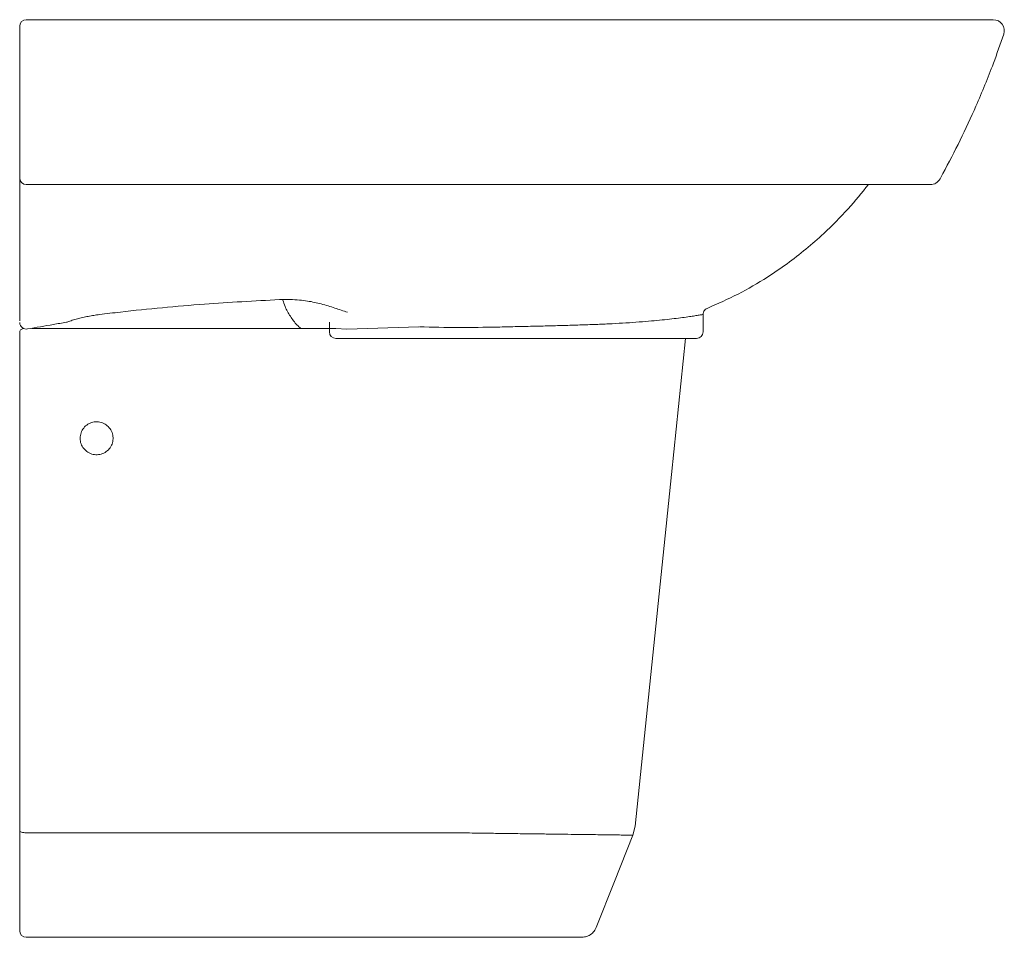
# Model space of a CAD drawing. Header units: millimetres. Extents: x 4112.778 to 4113.226, y 1846.625 to 1847.043.
import ezdxf

# ---------------------------------------------------------------- set-up
doc = ezdxf.new("R2010")
doc.units = ezdxf.units.MM
doc.layers.add('SANINDUSA', color=3, linetype='Continuous')

msp = doc.modelspace()

# ---------------------------------------------------------------- linework, layer by layer
at = {"layer": 'SANINDUSA', "linetype": 'Continuous', "lineweight": 15}
for p, q in [((4112.778020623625, 1846.971769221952), (4112.778020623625, 1846.973677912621)), ((4113.196859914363, 1846.970119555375), (4113.198186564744, 1846.972538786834)), ((4112.778020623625, 1846.968216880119), (4112.778020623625, 1846.970242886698)), ((4113.089032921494, 1846.900538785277), (4113.089032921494, 1846.908443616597)), ((4112.783559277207, 1846.902135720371), (4112.918730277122, 1846.902135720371)), ((4112.921951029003, 1846.90205512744), (4112.918951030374, 1846.90205512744)), ((4112.918951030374, 1846.900538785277), (4112.918951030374, 1846.90205512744)), ((4112.918951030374, 1846.901705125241), (4112.918951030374, 1846.900538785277)), ((4112.926856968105, 1846.901775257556), (4112.921951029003, 1846.90205512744)), ((4112.959746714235, 1846.902825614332), (4112.926856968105, 1846.901775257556)), ((4112.778020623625, 1846.677832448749), (4112.778020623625, 1846.900135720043)), ((4112.995532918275, 1846.897538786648), (4112.921951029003, 1846.897538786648)), ((4112.921951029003, 1846.897538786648), (4112.926594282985, 1846.897538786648)), ((4113.013195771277, 1846.897538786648), (4113.086032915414, 1846.897538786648)), ((4112.778020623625, 1846.630688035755), (4112.778020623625, 1846.673744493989)), ((4113.057098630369, 1846.671601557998), (4113.058086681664, 1846.675616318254)), ((4112.778020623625, 1846.628135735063), (4112.778020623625, 1846.630688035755)), ((4112.972801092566, 1846.625135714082), (4112.781020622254, 1846.625135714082))]:
    msp.add_line(p, q, dxfattribs=at)
at = {"layer": 'SANINDUSA', "linetype": 'Continuous', "lineweight": 15, "flags": 128}
for points in [[(4113.058086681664, 1846.675616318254), (4113.074640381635, 1846.835688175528), (4113.08103661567, 1846.897538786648)], [(4112.778020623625, 1846.673744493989), (4112.778078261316, 1846.673532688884), (4112.77824898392, 1846.673328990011), (4112.778526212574, 1846.673141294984), (4112.778899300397, 1846.672976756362), (4112.779353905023, 1846.67284172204), (4112.77987256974, 1846.672741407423), (4112.780435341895, 1846.672679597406), (4112.781020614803, 1846.67265873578)], [(4112.972800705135, 1846.672658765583), (4112.942800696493, 1846.672658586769), (4112.882800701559, 1846.672658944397), (4112.830410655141, 1846.672658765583), (4112.811928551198, 1846.67265873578), (4112.781020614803, 1846.67265873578)], [(4113.040320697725, 1846.629541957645), (4113.048693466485, 1846.650531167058), (4113.057098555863, 1846.671601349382)]]:
    msp.add_lwpolyline(points, dxfattribs=at)
at = {"layer": 'SANINDUSA', "linetype": 'Continuous', "lineweight": 15}
for centre, radius, start, end in [((4112.781020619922, 1847.039538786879), 0.003000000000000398, 90, 180), ((4113.221123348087, 1847.037538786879), 0.005000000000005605, 341.3800612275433, 90), ((4112.781020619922, 1846.970538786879), 0.003000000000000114, 180, 270), ((4113.192484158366, 1846.972538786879), 0.005000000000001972, 270, 331.0630827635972), ((4112.781009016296, 1846.904783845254), 0.00298850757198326, 180.5024282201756, 281.6660969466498), ((4112.780020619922, 1846.900135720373), 0.00200000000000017, 102.257455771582, 180), ((4112.92195102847, 1846.900538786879), 0.00299999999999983, 180, 270), ((4113.08603292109, 1846.900538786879), 0.003000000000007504, 270, 0), ((4112.781020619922, 1846.628135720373), 0.003000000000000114, 180, 270)]:
    msp.add_arc(centre, radius, start, end, dxfattribs=at)
for points, knots in [([(4112.778020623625, 1847.037111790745), (4112.778020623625, 1847.037320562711), (4112.778020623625, 1847.037738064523), (4112.778020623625, 1847.038356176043), (4112.778020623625, 1847.038892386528), (4112.778020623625, 1847.039302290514), (4112.778020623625, 1847.03951089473), (4112.778020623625, 1847.039531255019), (4112.778020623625, 1847.039538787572)], [0, 0, 0, 0, 0.16989344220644, 0.3397526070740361, 0.5113498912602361, 0.6921843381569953, 0.8861196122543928, 0.9999999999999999, 0.9999999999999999, 0.9999999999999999, 0.9999999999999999]), ([(4112.781020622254, 1847.042538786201), (4112.787899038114, 1847.042538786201), (4112.802523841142, 1847.042538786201), (4112.825230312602, 1847.042538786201), (4112.849112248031, 1847.042538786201), (4112.87141485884, 1847.042538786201), (4112.892039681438, 1847.042538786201), (4112.910913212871, 1847.042538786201), (4112.929916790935, 1847.042538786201), (4112.947909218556, 1847.042538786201), (4112.964855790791, 1847.042538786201), (4112.98072703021, 1847.042538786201), (4112.996588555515, 1847.042538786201), (4113.012366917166, 1847.042538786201), (4113.027988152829, 1847.042538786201), (4113.04319371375, 1847.042538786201), (4113.057940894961, 1847.042538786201), (4113.072196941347, 1847.042538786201), (4113.08608720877, 1847.042538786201), (4113.099512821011, 1847.042538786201), (4113.112229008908, 1847.042538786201), (4113.124194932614, 1847.042538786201), (4113.135416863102, 1847.042538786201), (4113.146401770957, 1847.042538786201), (4113.157014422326, 1847.042538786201), (4113.167146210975, 1847.042538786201), (4113.176418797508, 1847.042538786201), (4113.184802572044, 1847.042538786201), (4113.192610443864, 1847.042538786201), (4113.19969841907, 1847.042538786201), (4113.205961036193, 1847.042538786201), (4113.21113298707, 1847.042538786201), (4113.215226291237, 1847.042538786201), (4113.218259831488, 1847.042538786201), (4113.220048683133, 1847.042538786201), (4113.220971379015, 1847.042538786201), (4113.221072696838, 1847.042538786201), (4113.221123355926, 1847.042538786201)], [0, 0, 0, 0, 0.03655061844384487, 0.07771347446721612, 0.1188895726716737, 0.1600432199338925, 0.1915523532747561, 0.2230910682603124, 0.254619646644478, 0.286114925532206, 0.3121397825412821, 0.3382493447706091, 0.3643845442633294, 0.3904986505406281, 0.4165594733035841, 0.4425517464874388, 0.4675378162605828, 0.4926073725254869, 0.5176985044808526, 0.542755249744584, 0.5677304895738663, 0.5917565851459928, 0.61580915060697, 0.6398364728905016, 0.6665460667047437, 0.6933420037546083, 0.7201780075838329, 0.7469944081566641, 0.7737212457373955, 0.8039846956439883, 0.8343545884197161, 0.8647937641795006, 0.8952502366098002, 0.9256600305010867, 0.955950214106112, 0.9779750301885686, 1, 1, 1, 1]), ([(4112.778020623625, 1846.973677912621), (4112.778020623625, 1846.978846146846), (4112.778020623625, 1846.989191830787), (4112.778020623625, 1847.004992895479), (4112.778020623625, 1847.020952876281), (4112.778020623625, 1847.031722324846), (4112.778020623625, 1847.037111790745)], [0, 0, 0, 0, 0.2506641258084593, 0.5017752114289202, 0.7506682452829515, 1, 1, 1, 1]), ([(4113.225861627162, 1847.035942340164), (4113.224319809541, 1847.031517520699), (4113.220474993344, 1847.020483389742), (4113.213870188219, 1847.004396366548), (4113.206178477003, 1846.987671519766), (4113.200852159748, 1846.977586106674), (4113.198186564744, 1846.972538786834)], [0, 0, 0, 0, 0.2029381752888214, 0.5060650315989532, 0.7528065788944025, 1, 1, 1, 1]), ([(4112.778020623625, 1846.970538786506), (4112.778020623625, 1846.970561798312), (4112.778020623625, 1846.970607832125), (4112.778020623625, 1846.970968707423), (4112.778020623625, 1846.971392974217), (4112.778020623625, 1846.971685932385), (4112.778020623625, 1846.971769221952)], [0, 0, 0, 0, 0.2958500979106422, 0.5918313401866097, 0.8839554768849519, 1, 1, 1, 1]), ([(4112.778020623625, 1846.907219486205), (4112.778020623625, 1846.913152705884), (4112.778020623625, 1846.925019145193), (4112.778020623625, 1846.945348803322), (4112.778020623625, 1846.959792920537), (4112.778020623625, 1846.968216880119)], [0, 0, 0, 0, 0.294178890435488, 0.5883577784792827, 1, 1, 1, 1]), ([(4113.192484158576, 1846.967538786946), (4113.192409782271, 1846.967538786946), (4113.192260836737, 1846.967538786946), (4113.191005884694, 1846.967538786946), (4113.188901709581, 1846.967538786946), (4113.18580482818, 1846.967538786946), (4113.181685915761, 1846.967538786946), (4113.176456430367, 1846.967538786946), (4113.170066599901, 1846.967538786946), (4113.163320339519, 1846.967538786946), (4113.156567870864, 1846.967538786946), (4113.150126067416, 1846.967538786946), (4113.143087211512, 1846.967538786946), (4113.135438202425, 1846.967538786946), (4113.127183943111, 1846.967538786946), (4113.119224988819, 1846.967538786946), (4113.111733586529, 1846.967538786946), (4113.104830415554, 1846.967538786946), (4113.097672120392, 1846.967538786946), (4113.089562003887, 1846.967538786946), (4113.080450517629, 1846.967538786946), (4113.070289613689, 1846.967538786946), (4113.059743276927, 1846.967538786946), (4113.048834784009, 1846.967538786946), (4113.037597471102, 1846.967538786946), (4113.025414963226, 1846.967538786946), (4113.012280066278, 1846.967538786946), (4112.998223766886, 1846.967538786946), (4112.983941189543, 1846.967538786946), (4112.969486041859, 1846.967538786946), (4112.954896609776, 1846.967538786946), (4112.937697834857, 1846.967538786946), (4112.917937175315, 1846.967538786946), (4112.895640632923, 1846.967538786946), (4112.873444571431, 1846.967538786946), (4112.852793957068, 1846.967538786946), (4112.833704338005, 1846.967538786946), (4112.818070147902, 1846.967538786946), (4112.804456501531, 1846.967538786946), (4112.792802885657, 1846.967538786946), (4112.784947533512, 1846.967538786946), (4112.781020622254, 1846.967538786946)], [0, 0, 0, 0, 0.02810630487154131, 0.05628551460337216, 0.08569886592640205, 0.1151358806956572, 0.1445440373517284, 0.1750576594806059, 0.2056053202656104, 0.2361121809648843, 0.2574208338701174, 0.2787438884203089, 0.3000509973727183, 0.3219581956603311, 0.3438832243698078, 0.3657891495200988, 0.3816135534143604, 0.3974379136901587, 0.4133814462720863, 0.4293250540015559, 0.4498527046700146, 0.4703965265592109, 0.4909244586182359, 0.5120462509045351, 0.5331850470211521, 0.5543079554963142, 0.5796331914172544, 0.6049855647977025, 0.6303173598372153, 0.6563589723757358, 0.6824177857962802, 0.7084676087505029, 0.7486527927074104, 0.7888431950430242, 0.8293074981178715, 0.8697743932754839, 0.9023232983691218, 0.9348731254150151, 0.9565850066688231, 0.9782967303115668, 1, 1, 1, 1]), ([(4113.164295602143, 1846.967538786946), (4113.161273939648, 1846.963826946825), (4113.154928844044, 1846.956032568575), (4113.145262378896, 1846.946350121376), (4113.13587963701, 1846.938106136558), (4113.12731504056, 1846.931456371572), (4113.117102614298, 1846.924496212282), (4113.105064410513, 1846.917462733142), (4113.095630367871, 1846.913305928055), (4113.090894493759, 1846.91121921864)], [0, 0, 0, 0, 0.1534183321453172, 0.3221584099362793, 0.4379462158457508, 0.5538345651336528, 0.6696113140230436, 0.8341454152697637, 1, 1, 1, 1]), ([(4112.814304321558, 1846.908411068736), (4112.817482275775, 1846.908797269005), (4112.827016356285, 1846.909955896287), (4112.842945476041, 1846.91159539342), (4112.867084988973, 1846.913660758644), (4112.884890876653, 1846.914597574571), (4112.89629427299, 1846.915197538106)], [0, 0, 0, 0, 0.1167622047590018, 0.3502946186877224, 0.5839102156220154, 1, 1, 1, 1]), ([(4112.89629427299, 1846.915197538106), (4112.897898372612, 1846.915236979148), (4112.901110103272, 1846.915315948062), (4112.905326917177, 1846.915049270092), (4112.909043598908, 1846.914587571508), (4112.912304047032, 1846.913979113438), (4112.915441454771, 1846.913223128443), (4112.918468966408, 1846.912345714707), (4112.922442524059, 1846.911051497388), (4112.925274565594, 1846.91007438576), (4112.92725033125, 1846.90945234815), (4112.927255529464, 1846.909450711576)], [0, 0, 0, 0, 0.1074519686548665, 0.2151404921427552, 0.3158780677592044, 0.4170455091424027, 0.518099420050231, 0.6381370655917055, 0.7582239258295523, 0.9993638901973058, 1, 1, 1, 1]), ([(4112.905945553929, 1846.902135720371), (4112.905389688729, 1846.902620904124), (4112.903559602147, 1846.904218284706), (4112.901136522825, 1846.907582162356), (4112.898926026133, 1846.911422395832), (4112.898138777, 1846.914027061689), (4112.897841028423, 1846.915012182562)], [0, 0, 0, 0, 0.1432867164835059, 0.471745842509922, 0.8002069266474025, 0.9999999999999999, 0.9999999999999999, 0.9999999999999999, 0.9999999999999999]), ([(4113.090894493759, 1846.91121921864), (4113.090587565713, 1846.911066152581), (4113.089991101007, 1846.910768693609), (4113.089634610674, 1846.910174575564), (4113.089208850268, 1846.909655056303), (4113.08907560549, 1846.909112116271), (4113.089043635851, 1846.90861142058), (4113.089032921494, 1846.908443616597)], [0, 0, 0, 0, 0.2853824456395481, 0.5545943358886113, 0.5707647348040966, 0.8561453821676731, 0.9999999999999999, 0.9999999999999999, 0.9999999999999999, 0.9999999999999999]), ([(4112.778020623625, 1846.905624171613), (4112.778020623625, 1846.905684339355), (4112.778020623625, 1846.905804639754), (4112.778020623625, 1846.906247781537), (4112.778020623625, 1846.906744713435), (4112.778020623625, 1846.907091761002), (4112.778020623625, 1846.907219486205)], [0, 0, 0, 0, 0.2773845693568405, 0.5546073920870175, 0.8360805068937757, 1, 1, 1, 1]), ([(4112.78161331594, 1846.901857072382), (4112.785518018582, 1846.902547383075), (4112.791391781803, 1846.903585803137), (4112.797282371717, 1846.90455795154), (4112.799257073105, 1846.904883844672)], [0, 0, 0, 0, 0.664770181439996, 1, 1, 1, 1]), ([(4112.799257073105, 1846.904883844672), (4112.799466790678, 1846.904960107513), (4112.800294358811, 1846.9052610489), (4112.801923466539, 1846.905790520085), (4112.804217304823, 1846.906445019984), (4112.806672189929, 1846.907054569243), (4112.80920668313, 1846.907597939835), (4112.811788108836, 1846.9080680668), (4112.813465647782, 1846.908296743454), (4112.814304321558, 1846.908411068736)], [0, 0, 0, 0, 0.0544779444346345, 0.214975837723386, 0.3754710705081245, 0.5317928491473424, 0.6880915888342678, 0.8440635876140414, 1, 1, 1, 1]), ([(4112.918951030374, 1846.90205512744), (4112.918951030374, 1846.902748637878), (4112.918951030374, 1846.903769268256), (4112.918951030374, 1846.904681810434), (4112.918951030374, 1846.90497428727)], [0, 0, 0, 0, 0.679492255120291, 1, 1, 1, 1]), ([(4113.089032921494, 1846.908443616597), (4113.088923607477, 1846.908423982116), (4113.088703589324, 1846.908384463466), (4113.087068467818, 1846.908112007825), (4113.084822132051, 1846.907759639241), (4113.082149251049, 1846.907366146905), (4113.078832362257, 1846.90691523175), (4113.074917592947, 1846.906433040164), (4113.070481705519, 1846.905947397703), (4113.065532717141, 1846.905472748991), (4113.060034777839, 1846.905023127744), (4113.054070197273, 1846.9046142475), (4113.047742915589, 1846.904259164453), (4113.041048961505, 1846.903952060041), (4113.033961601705, 1846.90369041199), (4113.026596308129, 1846.903466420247), (4113.019080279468, 1846.903271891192), (4113.011400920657, 1846.903089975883), (4113.003533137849, 1846.902907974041), (4112.998199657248, 1846.902772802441), (4112.995532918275, 1846.902705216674)], [0, 0, 0, 0, 0.07007553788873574, 0.1410422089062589, 0.1940396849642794, 0.2470377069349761, 0.3015862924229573, 0.3561352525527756, 0.4089850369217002, 0.4618347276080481, 0.5162091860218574, 0.5705833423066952, 0.6234924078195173, 0.676401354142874, 0.7308519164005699, 0.7853026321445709, 0.8382086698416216, 0.8911146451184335, 0.9455573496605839, 1, 1, 1, 1]), ([(4112.995532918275, 1846.902705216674), (4112.989600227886, 1846.902609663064), (4112.97773039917, 1846.902418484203), (4112.965862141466, 1846.902690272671), (4112.959925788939, 1846.902826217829)], [0, 0, 0, 0, 0.4998126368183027, 1, 1, 1, 1]), ([(4112.959879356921, 1846.897538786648), (4112.967761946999, 1846.897538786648), (4112.979644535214, 1846.897538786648), (4112.991527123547, 1846.897538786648), (4112.995527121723, 1846.897538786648)], [0, 0, 0, 0, 0.6633731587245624, 1, 1, 1, 1]), ([(4112.995527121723, 1846.897538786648), (4112.997442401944, 1846.897538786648), (4113.00135887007, 1846.897538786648), (4113.007266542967, 1846.897538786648), (4113.011216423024, 1846.897538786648), (4113.013195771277, 1846.897538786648)], [0, 0, 0, 0, 0.3231662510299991, 0.660827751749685, 1, 1, 1, 1]), ([(4112.805520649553, 1846.852156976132), (4112.805520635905, 1846.852143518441), (4112.805519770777, 1846.851290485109), (4112.805814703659, 1846.849585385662), (4112.807063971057, 1846.847346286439), (4112.808984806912, 1846.845644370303), (4112.811360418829, 1846.844674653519), (4112.813923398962, 1846.844545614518), (4112.816384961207, 1846.845272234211), (4112.818467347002, 1846.846773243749), (4112.819935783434, 1846.848877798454), (4112.820537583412, 1846.851045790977), (4112.820531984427, 1846.853263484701), (4112.819919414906, 1846.855428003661), (4112.818441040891, 1846.857524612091), (4112.816352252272, 1846.859015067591), (4112.813887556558, 1846.859729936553), (4112.811326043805, 1846.859588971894), (4112.808950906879, 1846.858607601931), (4112.807050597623, 1846.856896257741), (4112.805770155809, 1846.854659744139), (4112.805603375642, 1846.852986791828), (4112.805520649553, 1846.852156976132)], [0, 0, 0, 0, 0.0008608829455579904, 0.05456819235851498, 0.108246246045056, 0.1619210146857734, 0.2155900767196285, 0.2692615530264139, 0.3229428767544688, 0.376636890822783, 0.4303388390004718, 0.4840414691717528, 0.517660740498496, 0.571356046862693, 0.6250385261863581, 0.6787106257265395, 0.7323794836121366, 0.786053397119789, 0.839738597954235, 0.8934363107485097, 0.9471424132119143, 1, 1, 1, 1]), ([(4112.778020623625, 1846.673744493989), (4112.778020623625, 1846.674397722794), (4112.778020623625, 1846.675724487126), (4112.778020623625, 1846.677122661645), (4112.778020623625, 1846.677832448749)], [0, 0, 0, 0, 0.4923472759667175, 1, 1, 1, 1]), ([(4113.057098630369, 1846.671601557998), (4113.056993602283, 1846.671602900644), (4113.056814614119, 1846.671605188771), (4113.055564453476, 1846.671621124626), (4113.053957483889, 1846.671639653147), (4113.05177044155, 1846.671666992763), (4113.049049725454, 1846.671706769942), (4113.045844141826, 1846.671746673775), (4113.042165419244, 1846.671797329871), (4113.037984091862, 1846.671852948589), (4113.03310027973, 1846.671913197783), (4113.027510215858, 1846.671989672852), (4113.021115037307, 1846.672072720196), (4113.014188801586, 1846.672165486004), (4113.006688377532, 1846.672262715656), (4112.998759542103, 1846.672368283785), (4112.990364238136, 1846.672474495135), (4112.981661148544, 1846.672612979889), (4112.975755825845, 1846.672643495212), (4112.972800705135, 1846.672658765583)], [0, 0, 0, 0, 0.07277839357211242, 0.124028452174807, 0.1752785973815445, 0.228014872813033, 0.2807508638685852, 0.3318920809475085, 0.3830331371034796, 0.4356538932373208, 0.4882747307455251, 0.548363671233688, 0.6084525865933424, 0.6709985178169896, 0.7335442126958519, 0.7986677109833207, 0.8637907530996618, 0.9318386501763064, 1, 1, 1, 1]), ([(4113.03381897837, 1846.625135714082), (4113.03460665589, 1846.625212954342), (4113.036182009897, 1846.62536743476), (4113.038269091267, 1846.626576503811), (4113.039639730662, 1846.628069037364), (4113.040145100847, 1846.629162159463), (4113.04032075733, 1846.629542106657)], [0, 0, 0, 0, 0.2830657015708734, 0.5661310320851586, 0.8491958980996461, 1, 1, 1, 1]), ([(4113.03381897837, 1846.625135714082), (4113.033772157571, 1846.625135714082), (4113.033678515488, 1846.625135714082), (4113.032877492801, 1846.625135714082), (4113.031447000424, 1846.625135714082), (4113.029231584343, 1846.625135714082), (4113.026369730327, 1846.625135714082), (4113.022870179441, 1846.625135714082), (4113.018799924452, 1846.625135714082), (4113.013945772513, 1846.625135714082), (4113.008238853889, 1846.625135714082), (4113.001706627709, 1846.625135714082), (4112.995093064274, 1846.625135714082), (4112.988548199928, 1846.625135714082), (4112.98221754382, 1846.625135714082), (4112.976946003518, 1846.625135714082), (4112.97380975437, 1846.625135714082), (4112.972801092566, 1846.625135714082)], [0, 0, 0, 0, 0.05609386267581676, 0.1121883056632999, 0.1805217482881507, 0.2490731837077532, 0.3174082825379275, 0.3856687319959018, 0.4541465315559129, 0.5224073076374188, 0.6023880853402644, 0.6827201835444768, 0.7627000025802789, 0.8308899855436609, 0.8993270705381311, 0.9676221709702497, 1, 1, 1, 1])]:
    msp.add_open_spline(points, degree=3, knots=knots, dxfattribs=at)

doc.saveas('drawing.dxf')
